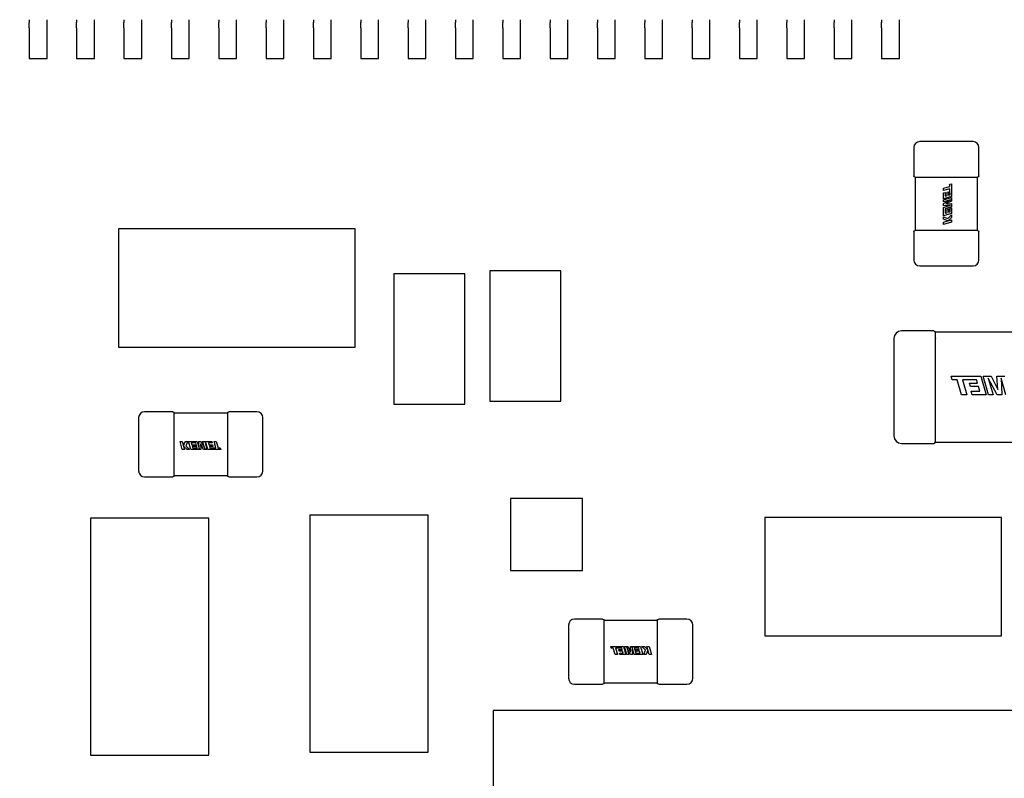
# Model space of a CAD drawing. Header units: millimetres. Extents: x 4 to 585, y 130 to 416.
# Tile 45 of 100: x 353 to 361.32, y 171.39 to 177.8. Entities that reach past the tile are written whole.
import ezdxf

# ---------------------------------------------------------------- set-up
doc = ezdxf.new("R2010")
doc.units = ezdxf.units.MM
doc.header["$LTSCALE"] = 0.75
doc.layers.add('Dimensions', color=7, linetype='Continuous', lineweight=13)
doc.layers.add('Visible', color=7, linetype='Continuous', lineweight=25)
doc.styles.get("Standard").update_dxf_attribs({"font": 'cour.ttf'})
doc.dimstyles.new('ISO-25', dxfattribs={"dimtxt": 2.5, "dimasz": 2.5, "dimexe": 1.5, "dimexo": 1.5, "dimgap": 1, "dimtad": 1, "dimdec": 1, "dimdsep": 46, "dimtxsty": 'Standard', "dimcen": 0, "dimclrd": 256, "dimclre": 256, "dimclrt": 256, "dimazin": 2, "dimtp": 0.1, "dimtm": 0.1, "dimtfac": 0.72, "dimtdec": 1, "dimtmove": 0, "dimatfit": 3, "dimfxl": 1, "dimarcsym": 0})

# ---------------------------------------------------------------- blocks, each defined once
blk = doc.blocks.new('*D66')
at = {"layer": 'Defpoints', "color": 0, "transparency": 16777216}
for p in [(365.906998, 168.828999), (374.653969, 168.828999)]:
    blk.add_point(p, dxfattribs=at)
at = {"layer": 'Dimensions', "lineweight": -2, "transparency": 16777216}
blk.add_line((367.406998, 168.828999), (385.303542, 168.828999), dxfattribs=at)
at = {"layer": 'Dimensions', "transparency": 16777216, "insert": (380.478756, 171.233913), "char_height": 2.5, "attachment_point": 5}
blk.add_mtext('20.1', dxfattribs=at)
blk = doc.blocks.new('*D67')
at = {"layer": 'Defpoints', "color": 0, "transparency": 16777216}
for p in [(365.906998, 184.577273), (365.906998, 168.828999)]:
    blk.add_point(p, dxfattribs=at)
at = {"layer": 'Dimensions', "lineweight": -2, "transparency": 16777216}
blk.add_line((365.906998, 170.328999), (365.906998, 195.096504), dxfattribs=at)
at = {"layer": 'Dimensions', "transparency": 16777216, "insert": (363.502084, 190.336888), "char_height": 2.5, "attachment_point": 5, "rotation": 90}
blk.add_mtext('46.7', dxfattribs=at)
blk = doc.blocks.new('*D69')
at = {"layer": 'Defpoints', "color": 0, "transparency": 16777216}
for p in [(352.154398, 178.958599), (374.653969, 178.958599)]:
    blk.add_point(p, dxfattribs=at)
at = {"layer": 'Dimensions', "lineweight": -2, "transparency": 16777216}
blk.add_line((353.654398, 178.958599), (385.305679, 178.958599), dxfattribs=at)
at = {"layer": 'Dimensions', "transparency": 16777216, "insert": (380.479824, 181.363513), "char_height": 2.5, "attachment_point": 5}
blk.add_mtext('30.3', dxfattribs=at)

msp = doc.modelspace()

# ---------------------------------------------------------------- linework, layer by layer
at = {"layer": 'Visible'}
for p, q in [((353.0794, 177.8012, 1.6999), (353.0794, 177.7777, 1.6558)), ((353.2294, 177.7777, 1.6558), (353.2294, 177.8012, 1.6999)), ((353.4794, 177.8012, 1.6999), (353.4794, 177.7777, 1.6558)), ((353.6294, 177.7777, 1.6558), (353.6294, 177.8012, 1.6999)), ((353.8794, 177.8012, 1.6999), (353.8794, 177.7777, 1.6558)), ((354.0294, 177.7777, 1.6558), (354.0294, 177.8012, 1.6999)), ((354.2794, 177.8012, 1.6999), (354.2794, 177.7777, 1.6558)), ((354.4294, 177.7777, 1.6558), (354.4294, 177.8012, 1.6999)), ((354.6794, 177.8012, 1.6999), (354.6794, 177.7777, 1.6558)), ((354.8294, 177.7777, 1.6558), (354.8294, 177.8012, 1.6999)), ((355.0794, 177.8012, 1.6999), (355.0794, 177.7777, 1.6558)), ((355.2294, 177.7777, 1.6558), (355.2294, 177.8012, 1.6999)), ((355.4794, 177.8012, 1.6999), (355.4794, 177.7777, 1.6558)), ((355.6294, 177.7777, 1.6558), (355.6294, 177.8012, 1.6999)), ((355.8794, 177.8012, 1.6999), (355.8794, 177.7777, 1.6558)), ((356.0294, 177.7777, 1.6558), (356.0294, 177.8012, 1.6999)), ((356.2794, 177.8012, 1.6999), (356.2794, 177.7777, 1.6558)), ((356.4294, 177.7777, 1.6558), (356.4294, 177.8012, 1.6999)), ((356.6794, 177.8012, 1.6999), (356.6794, 177.7777, 1.6558)), ((356.8294, 177.7777, 1.6558), (356.8294, 177.8012, 1.6999)), ((357.0794, 177.8012, 1.6999), (357.0794, 177.7777, 1.6558)), ((357.2294, 177.7777, 1.6558), (357.2294, 177.8012, 1.6999)), ((357.4794, 177.8012, 1.6999), (357.4794, 177.7777, 1.6558)), ((357.6294, 177.7777, 1.6558), (357.6294, 177.8012, 1.6999)), ((357.8794, 177.8012, 1.6999), (357.8794, 177.7777, 1.6558)), ((358.0294, 177.7777, 1.6558), (358.0294, 177.8012, 1.6999)), ((358.2794, 177.8012, 1.6999), (358.2794, 177.7777, 1.6558)), ((358.4294, 177.7777, 1.6558), (358.4294, 177.8012, 1.6999)), ((358.6794, 177.8012, 1.6999), (358.6794, 177.7777, 1.6558)), ((358.8294, 177.7777, 1.6558), (358.8294, 177.8012, 1.6999)), ((359.0794, 177.8012, 1.6999), (359.0794, 177.7777, 1.6558)), ((359.2294, 177.7777, 1.6558), (359.2294, 177.8012, 1.6999)), ((359.4794, 177.8012, 1.6999), (359.4794, 177.7777, 1.6558)), ((359.6294, 177.7777, 1.6558), (359.6294, 177.8012, 1.6999)), ((359.8794, 177.8012, 1.6999), (359.8794, 177.7777, 1.6558)), ((360.0294, 177.7777, 1.6558), (360.0294, 177.8012, 1.6999)), ((360.2794, 177.8012, 1.6999), (360.2794, 177.7777, 1.6558)), ((360.4294, 177.7777, 1.6558), (360.4294, 177.8012, 1.6999)), ((353.0794, 177.7336, 1.6293), (353.0794, 177.4736, 1.6293)), ((353.2294, 177.4736, 1.6293), (353.2294, 177.7336, 1.6293)), ((353.4794, 177.7336, 1.6293), (353.4794, 177.4736, 1.6293)), ((353.6294, 177.4736, 1.6293), (353.6294, 177.7336, 1.6293)), ((353.8794, 177.7336, 1.6293), (353.8794, 177.4736, 1.6293)), ((354.0294, 177.4736, 1.6293), (354.0294, 177.7336, 1.6293)), ((354.2794, 177.7336, 1.6293), (354.2794, 177.4736, 1.6293)), ((354.4294, 177.4736, 1.6293), (354.4294, 177.7336, 1.6293)), ((354.6794, 177.7336, 1.6293), (354.6794, 177.4736, 1.6293)), ((354.8294, 177.4736, 1.6293), (354.8294, 177.7336, 1.6293)), ((355.0794, 177.7336, 1.6293), (355.0794, 177.4736, 1.6293)), ((355.2294, 177.4736, 1.6293), (355.2294, 177.7336, 1.6293)), ((355.4794, 177.7336, 1.6293), (355.4794, 177.4736, 1.6293)), ((355.6294, 177.4736, 1.6293), (355.6294, 177.7336, 1.6293)), ((355.8794, 177.7336, 1.6293), (355.8794, 177.4736, 1.6293)), ((356.0294, 177.4736, 1.6293), (356.0294, 177.7336, 1.6293)), ((356.2794, 177.7336, 1.6293), (356.2794, 177.4736, 1.6293)), ((356.4294, 177.4736, 1.6293), (356.4294, 177.7336, 1.6293)), ((356.6794, 177.7336, 1.6293), (356.6794, 177.4736, 1.6293)), ((356.8294, 177.4736, 1.6293), (356.8294, 177.7336, 1.6293)), ((357.0794, 177.7336, 1.6293), (357.0794, 177.4736, 1.6293)), ((357.2294, 177.4736, 1.6293), (357.2294, 177.7336, 1.6293)), ((357.4794, 177.7336, 1.6293), (357.4794, 177.4736, 1.6293)), ((357.6294, 177.4736, 1.6293), (357.6294, 177.7336, 1.6293)), ((357.8794, 177.7336, 1.6293), (357.8794, 177.4736, 1.6293)), ((358.0294, 177.4736, 1.6293), (358.0294, 177.7336, 1.6293)), ((358.2794, 177.7336, 1.6293), (358.2794, 177.4736, 1.6293)), ((358.4294, 177.4736, 1.6293), (358.4294, 177.7336, 1.6293)), ((358.6794, 177.7336, 1.6293), (358.6794, 177.4736, 1.6293)), ((358.8294, 177.4736, 1.6293), (358.8294, 177.7336, 1.6293)), ((359.0794, 177.7336, 1.6293), (359.0794, 177.4736, 1.6293)), ((359.2294, 177.4736, 1.6293), (359.2294, 177.7336, 1.6293)), ((359.4794, 177.7336, 1.6293), (359.4794, 177.4736, 1.6293)), ((359.6294, 177.4736, 1.6293), (359.6294, 177.7336, 1.6293)), ((359.8794, 177.7336, 1.6293), (359.8794, 177.4736, 1.6293)), ((360.0294, 177.4736, 1.6293), (360.0294, 177.7336, 1.6293)), ((360.2794, 177.7336, 1.6293), (360.2794, 177.4736, 1.6293)), ((360.4294, 177.4736, 1.6293), (360.4294, 177.7336, 1.6293)), ((353.0794, 177.4736, 1.6293), (353.2294, 177.4736, 1.6293)), ((353.4794, 177.4736, 1.6293), (353.6294, 177.4736, 1.6293)), ((353.8794, 177.4736, 1.6293), (354.0294, 177.4736, 1.6293)), ((354.2794, 177.4736, 1.6293), (354.4294, 177.4736, 1.6293)), ((354.6794, 177.4736, 1.6293), (354.8294, 177.4736, 1.6293)), ((355.0794, 177.4736, 1.6293), (355.2294, 177.4736, 1.6293)), ((355.4794, 177.4736, 1.6293), (355.6294, 177.4736, 1.6293)), ((355.8794, 177.4736, 1.6293), (356.0294, 177.4736, 1.6293)), ((356.2794, 177.4736, 1.6293), (356.4294, 177.4736, 1.6293)), ((356.6794, 177.4736, 1.6293), (356.8294, 177.4736, 1.6293)), ((357.0794, 177.4736, 1.6293), (357.2294, 177.4736, 1.6293)), ((357.4794, 177.4736, 1.6293), (357.6294, 177.4736, 1.6293)), ((357.8794, 177.4736, 1.6293), (358.0294, 177.4736, 1.6293)), ((358.2794, 177.4736, 1.6293), (358.4294, 177.4736, 1.6293)), ((358.6794, 177.4736, 1.6293), (358.8294, 177.4736, 1.6293)), ((359.0794, 177.4736, 1.6293), (359.2294, 177.4736, 1.6293)), ((359.4794, 177.4736, 1.6293), (359.6294, 177.4736, 1.6293)), ((359.8794, 177.4736, 1.6293), (360.0294, 177.4736, 1.6293)), ((360.2794, 177.4736, 1.6293), (360.4294, 177.4736, 1.6293)), ((361.052, 176.7706, 2.0555), (360.602, 176.7706, 2.0555)), ((360.552, 176.7206, 2.0555), (360.552, 176.4826, 2.0555)), ((361.102, 176.4826, 2.0555), (361.102, 176.7206, 2.0555)), ((360.563, 176.4706, 2.0435), (360.563, 176.0206, 2.0435)), ((360.602, 176.4706, 2.0935), (360.603, 176.4706, 2.0935)), ((360.613, 176.4706, 2.0945), (361.041, 176.4706, 2.0945)), ((361.0509, 176.4706, 2.0935), (361.052, 176.4706, 2.0935)), ((361.091, 176.0206, 2.0435), (361.091, 176.4706, 2.0435)), ((360.803, 176.3768, 2.0958), (360.8574, 176.3924, 2.0958)), ((360.803, 176.3576, 2.0958), (360.803, 176.3768, 2.0958)), ((360.8574, 176.3732, 2.0958), (360.803, 176.3576, 2.0958)), ((360.803, 176.338, 2.0958), (360.8158, 176.3416, 2.0958)), ((360.8158, 176.3416, 2.0958), (360.8158, 176.3099, 2.0958)), ((360.8326, 176.3436, 2.0958), (360.845, 176.3471, 2.0958)), ((360.8326, 176.3147, 2.0958), (360.8326, 176.3436, 2.0958)), ((360.845, 176.3471, 2.0958), (360.845, 176.3182, 2.0958)), ((360.8574, 176.4108, 2.0958), (360.8704, 176.4146, 2.0958)), ((360.8574, 176.3924, 2.0958), (360.8574, 176.4108, 2.0958)), ((360.8574, 176.3527, 2.0958), (360.8574, 176.3732, 2.0958)), ((360.8575, 176.3219, 2.0958), (360.8574, 176.3527, 2.0958)), ((360.8704, 176.4146, 2.0958), (360.8704, 176.3064, 2.0958)), ((360.803, 176.2871, 2.0958), (360.803, 176.338, 2.0958)), ((360.8704, 176.3064, 2.0958), (360.803, 176.2871, 2.0958)), ((360.803, 176.279, 2.0958), (360.8704, 176.2983, 2.0958)), ((360.8633, 176.2791, 2.0958), (360.803, 176.2618, 2.0958)), ((360.803, 176.2473, 2.0958), (360.8633, 176.2791, 2.0958)), ((360.803, 176.2618, 2.0958), (360.803, 176.279, 2.0958)), ((360.8158, 176.3099, 2.0958), (360.8326, 176.3147, 2.0958)), ((360.8704, 176.2688, 2.0958), (360.8222, 176.2443, 2.0958)), ((360.845, 176.3182, 2.0958), (360.8575, 176.3219, 2.0958)), ((360.8704, 176.2983, 2.0958), (360.8704, 176.2688, 2.0958)), ((360.803, 176.2294, 2.0958), (360.803, 176.2473, 2.0958)), ((360.863, 176.2327, 2.0958), (360.803, 176.2294, 2.0958)), ((360.803, 176.2155, 2.0958), (360.863, 176.2327, 2.0958)), ((360.803, 176.1429, 2.0958), (360.803, 176.2155, 2.0958)), ((360.8704, 176.2188, 2.0958), (360.8158, 176.2031, 2.0958)), ((360.8158, 176.2031, 2.0958), (360.8158, 176.1658, 2.0958)), ((360.8222, 176.2443, 2.0958), (360.8704, 176.2475, 2.0958)), ((360.8326, 176.1995, 2.0958), (360.845, 176.203, 2.0958)), ((360.8326, 176.1705, 2.0958), (360.8326, 176.1995, 2.0958)), ((360.845, 176.203, 2.0958), (360.845, 176.1741, 2.0958)), ((360.845, 176.1741, 2.0958), (360.8575, 176.1777, 2.0958)), ((360.8575, 176.2084, 2.0958), (360.8704, 176.2121, 2.0958)), ((360.8575, 176.1777, 2.0958), (360.8575, 176.2084, 2.0958)), ((360.8704, 176.2475, 2.0958), (360.8704, 176.2188, 2.0958)), ((360.8704, 176.2121, 2.0958), (360.8704, 176.1623, 2.0958)), ((360.8704, 176.1623, 2.0958), (360.803, 176.1429, 2.0958)), ((360.803, 176.1354, 2.0958), (360.8396, 176.1203, 2.0958)), ((360.803, 176.1149, 2.0958), (360.803, 176.1354, 2.0958)), ((360.8396, 176.1003, 2.0958), (360.803, 176.1149, 2.0958)), ((360.803, 176.0898, 2.0958), (360.8396, 176.1003, 2.0958)), ((360.8158, 176.1658, 2.0958), (360.8326, 176.1705, 2.0958)), ((360.8396, 176.1203, 2.0958), (360.8704, 176.1517, 2.0958)), ((360.8704, 176.1295, 2.0958), (360.8416, 176.1009, 2.0958)), ((360.8416, 176.1009, 2.0958), (360.8704, 176.1091, 2.0958)), ((360.8704, 176.1517, 2.0958), (360.8704, 176.1295, 2.0958)), ((360.8704, 176.1091, 2.0958), (360.8704, 176.09, 2.0958)), ((355.8326, 176.0344, 2.1055), (353.8326, 176.0344, 2.1055)), ((353.8326, 176.0344, 2.1055), (353.8326, 175.0344, 2.1055)), ((355.8326, 175.0344, 2.1055), (355.8326, 176.0344, 2.1055)), ((360.552, 176.0086, 2.0555), (360.552, 175.7706, 2.0555)), ((360.603, 176.0206, 2.0935), (360.602, 176.0206, 2.0935)), ((361.041, 176.0206, 2.0945), (360.613, 176.0206, 2.0945)), ((360.8704, 176.09, 2.0958), (360.803, 176.0706, 2.0958)), ((360.803, 176.0706, 2.0958), (360.803, 176.0898, 2.0958)), ((361.052, 176.0206, 2.0935), (361.0509, 176.0206, 2.0935)), ((361.102, 175.7706, 2.0555), (361.102, 176.0086, 2.0555)), ((357.571, 175.678, 2.1055), (356.971, 175.678, 2.1055)), ((356.971, 175.678, 2.1055), (356.971, 174.578, 2.1055)), ((357.571, 174.578, 2.1055), (357.571, 175.678, 2.1055)), ((360.602, 175.7206, 2.0555), (361.052, 175.7206, 2.0555)), ((356.7582, 175.6526, 2.1055), (356.1582, 175.6526, 2.1055)), ((356.1582, 175.6526, 2.1055), (356.1582, 174.5526, 2.1055)), ((356.7582, 174.5526, 2.1055), (356.7582, 175.6526, 2.1055)), ((360.3838, 175.1087, 2.363), (360.3838, 174.2837, 2.363)), ((360.7218, 175.1712, 2.363), (360.4463, 175.1712, 2.363)), ((361.7838, 175.1602, 2.351), (360.7338, 175.1602, 2.351)), ((360.7338, 174.2947, 2.4145), (360.7338, 175.0977, 2.4145)), ((353.8326, 175.0344, 2.1055), (355.8326, 175.0344, 2.1055)), ((360.8673, 174.7882, 2.4155), (361.1177, 174.7882, 2.4155)), ((360.8759, 174.7581, 2.4155), (360.8673, 174.7882, 2.4155)), ((361.1177, 174.7882, 2.4155), (361.1625, 174.6322, 2.4155)), ((361.1364, 174.7882, 2.4155), (361.2049, 174.7882, 2.4155)), ((361.1813, 174.6322, 2.4155), (361.1364, 174.7882, 2.4155)), ((361.1809, 174.7717, 2.4155), (361.2209, 174.6322, 2.4155)), ((361.2545, 174.6322, 2.4155), (361.1809, 174.7717, 2.4155)), ((361.2049, 174.7882, 2.4155), (361.2616, 174.6767, 2.4155)), ((361.2542, 174.7882, 2.4155), (361.3206, 174.7882, 2.4155)), ((361.2616, 174.6767, 2.4155), (361.2542, 174.7882, 2.4155)), ((361.2883, 174.7711, 2.4155), (361.2961, 174.6322, 2.4155)), ((361.3282, 174.6322, 2.4155), (361.2883, 174.7711, 2.4155)), ((360.9186, 174.7581, 2.4155), (360.8759, 174.7581, 2.4155)), ((360.9548, 174.6322, 2.4155), (360.9186, 174.7581, 2.4155)), ((361.0104, 174.7583, 2.4155), (360.963, 174.7581, 2.4155)), ((360.963, 174.7581, 2.4155), (360.9992, 174.6322, 2.4155)), ((361.0819, 174.7585, 2.4155), (361.0104, 174.7583, 2.4155)), ((361.0234, 174.7295, 2.4155), (361.0904, 174.7295, 2.4155)), ((361.0317, 174.7006, 2.4155), (361.0234, 174.7295, 2.4155)), ((361.0986, 174.7006, 2.4155), (361.0317, 174.7006, 2.4155)), ((361.0904, 174.7295, 2.4155), (361.0819, 174.7585, 2.4155)), ((361.1097, 174.6619, 2.4155), (361.0986, 174.7006, 2.4155)), ((360.9992, 174.6322, 2.4155), (360.9548, 174.6322, 2.4155)), ((361.0362, 174.6619, 2.4155), (361.1097, 174.6619, 2.4155)), ((361.0447, 174.6322, 2.4155), (361.0362, 174.6619, 2.4155)), ((361.1625, 174.6322, 2.4155), (361.0447, 174.6322, 2.4155)), ((361.2209, 174.6322, 2.4155), (361.1813, 174.6322, 2.4155)), ((361.2961, 174.6322, 2.4155), (361.2545, 174.6322, 2.4155)), ((356.1582, 174.5526, 2.1055), (356.7582, 174.5526, 2.1055)), ((356.971, 174.578, 2.1055), (357.571, 174.578, 2.1055)), ((354.0028, 174.4386, 2.0555), (354.0028, 173.9886, 2.0555)), ((354.2908, 174.4886, 2.0555), (354.0528, 174.4886, 2.0555)), ((354.7528, 174.4776, 2.0435), (354.3028, 174.4776, 2.0435)), ((354.3028, 174.4375, 2.0935), (354.3028, 174.4386, 2.0935)), ((354.3028, 173.9996, 2.0945), (354.3028, 174.4276, 2.0945)), ((354.7528, 174.4386, 2.0935), (354.7528, 174.4375, 2.0935)), ((354.7528, 174.4276, 2.0945), (354.7528, 173.9996, 2.0945)), ((355.0028, 174.4886, 2.0555), (354.7648, 174.4886, 2.0555)), ((355.0528, 173.9886, 2.0555), (355.0528, 174.4386, 2.0555)), ((354.3722, 174.1702, 2.0958), (354.3528, 174.2376, 2.0958)), ((354.3528, 174.2376, 2.0958), (354.372, 174.2376, 2.0958)), ((354.372, 174.2376, 2.0958), (354.3825, 174.201, 2.0958)), ((354.3825, 174.201, 2.0958), (354.3971, 174.2376, 2.0958)), ((354.3831, 174.199, 2.0958), (354.3913, 174.1702, 2.0958)), ((354.4117, 174.1702, 2.0958), (354.3831, 174.199, 2.0958)), ((354.3971, 174.2376, 2.0958), (354.4176, 174.2376, 2.0958)), ((354.4176, 174.2376, 2.0958), (354.4025, 174.201, 2.0958)), ((354.4025, 174.201, 2.0958), (354.4339, 174.1702, 2.0958)), ((354.4251, 174.2376, 2.0958), (354.4977, 174.2376, 2.0958)), ((354.4445, 174.1702, 2.0958), (354.4251, 174.2376, 2.0958)), ((354.448, 174.2248, 2.0958), (354.4527, 174.208, 2.0958)), ((354.4853, 174.2248, 2.0958), (354.448, 174.2248, 2.0958)), ((354.4527, 174.208, 2.0958), (354.4817, 174.208, 2.0958)), ((354.4563, 174.1956, 2.0958), (354.4599, 174.1831, 2.0958)), ((354.4852, 174.1956, 2.0958), (354.4563, 174.1956, 2.0958)), ((354.4599, 174.1831, 2.0958), (354.4906, 174.1831, 2.0958)), ((354.4817, 174.208, 2.0958), (354.4852, 174.1956, 2.0958)), ((354.501, 174.1702, 2.0958), (354.4853, 174.2248, 2.0958)), ((354.4906, 174.1831, 2.0958), (354.4943, 174.1702, 2.0958)), ((354.4977, 174.2376, 2.0958), (354.5149, 174.1776, 2.0958)), ((354.5116, 174.2376, 2.0958), (354.5295, 174.2376, 2.0958)), ((354.5149, 174.1776, 2.0958), (354.5116, 174.2376, 2.0958)), ((354.5265, 174.2184, 2.0958), (354.5297, 174.1702, 2.0958)), ((354.551, 174.1702, 2.0958), (354.5265, 174.2184, 2.0958)), ((354.5295, 174.2376, 2.0958), (354.5613, 174.1773, 2.0958)), ((354.544, 174.2376, 2.0958), (354.5612, 174.2376, 2.0958)), ((354.5613, 174.1773, 2.0958), (354.544, 174.2376, 2.0958)), ((354.5612, 174.2376, 2.0958), (354.5805, 174.1702, 2.0958)), ((354.5693, 174.2376, 2.0958), (354.6202, 174.2376, 2.0958)), ((354.5886, 174.1702, 2.0958), (354.5693, 174.2376, 2.0958)), ((354.5921, 174.2248, 2.0958), (354.5969, 174.208, 2.0958)), ((354.6238, 174.2248, 2.0958), (354.5921, 174.2248, 2.0958)), ((354.5969, 174.208, 2.0958), (354.6258, 174.208, 2.0958)), ((354.6004, 174.1956, 2.0958), (354.6041, 174.1831, 2.0958)), ((354.6293, 174.1956, 2.0958), (354.6004, 174.1956, 2.0958)), ((354.6041, 174.1831, 2.0958), (354.6349, 174.1831, 2.0958)), ((354.6202, 174.2376, 2.0958), (354.6238, 174.2248, 2.0958)), ((354.6258, 174.208, 2.0958), (354.6293, 174.1956, 2.0958)), ((354.6349, 174.1831, 2.0958), (354.6554, 174.1832, 2.0958)), ((354.6398, 174.2376, 2.0958), (354.659, 174.2376, 2.0958)), ((354.6554, 174.1832, 2.0958), (354.6398, 174.2376, 2.0958)), ((354.659, 174.2376, 2.0958), (354.6746, 174.1832, 2.0958)), ((354.6746, 174.1832, 2.0958), (354.693, 174.1832, 2.0958)), ((354.693, 174.1832, 2.0958), (354.6968, 174.1702, 2.0958)), ((360.4463, 174.2212, 2.363), (360.7218, 174.2212, 2.363)), ((360.7338, 174.2322, 2.351), (361.7838, 174.2322, 2.351)), ((354.3913, 174.1702, 2.0958), (354.3722, 174.1702, 2.0958)), ((354.4339, 174.1702, 2.0958), (354.4117, 174.1702, 2.0958)), ((354.4943, 174.1702, 2.0958), (354.4445, 174.1702, 2.0958)), ((354.5297, 174.1702, 2.0958), (354.501, 174.1702, 2.0958)), ((354.5805, 174.1702, 2.0958), (354.551, 174.1702, 2.0958)), ((354.6968, 174.1702, 2.0958), (354.5886, 174.1702, 2.0958)), ((354.0528, 173.9386, 2.0555), (354.2908, 173.9386, 2.0555)), ((354.3028, 173.9886, 2.0935), (354.3028, 173.9896, 2.0935)), ((354.3028, 173.9496, 2.0435), (354.7528, 173.9496, 2.0435)), ((354.7528, 173.9896, 2.0935), (354.7528, 173.9886, 2.0935)), ((354.7648, 173.9386, 2.0555), (355.0028, 173.9386, 2.0555)), ((357.7536, 173.7564, 1.5424), (357.144, 173.7564, 1.5424)), ((357.144, 173.7564, 1.5424), (357.144, 173.1468, 1.5424)), ((357.7536, 173.1468, 1.5424), (357.7536, 173.7564, 1.5424)), ((356.4502, 173.6134, 2.1055), (355.4502, 173.6134, 2.1055)), ((355.4502, 173.6134, 2.1055), (355.4502, 171.6134, 2.1055)), ((356.4502, 171.6134, 2.1055), (356.4502, 173.6134, 2.1055)), ((361.2936, 173.596, 2.1055), (359.2936, 173.596, 2.1055)), ((359.2936, 173.596, 2.1055), (359.2936, 172.596, 2.1055)), ((361.2936, 172.596, 2.1055), (361.2936, 173.596, 2.1055)), ((354.596, 173.588, 2.1055), (353.596, 173.588, 2.1055)), ((353.596, 173.588, 2.1055), (353.596, 171.588, 2.1055)), ((354.596, 171.588, 2.1055), (354.596, 173.588, 2.1055)), ((357.144, 173.1468, 1.5424), (357.7536, 173.1468, 1.5424)), ((357.635, 172.686, 2.0555), (357.635, 172.236, 2.0555)), ((357.923, 172.736, 2.0555), (357.685, 172.736, 2.0555)), ((358.385, 172.725, 2.0435), (357.935, 172.725, 2.0435)), ((357.935, 172.6849, 2.0935), (357.935, 172.686, 2.0935)), ((358.385, 172.686, 2.0935), (358.385, 172.6849, 2.0935)), ((358.635, 172.736, 2.0555), (358.397, 172.736, 2.0555)), ((358.685, 172.236, 2.0555), (358.685, 172.686, 2.0555)), ((357.935, 172.247, 2.0945), (357.935, 172.675, 2.0945)), ((358.385, 172.675, 2.0945), (358.385, 172.247, 2.0945)), ((359.2936, 172.596, 2.1055), (361.2936, 172.596, 2.1055)), ((357.991, 172.5044, 2.0958), (358.0992, 172.5044, 2.0958)), ((357.9948, 172.4914, 2.0958), (357.991, 172.5044, 2.0958)), ((358.0132, 172.4914, 2.0958), (357.9948, 172.4914, 2.0958)), ((358.0288, 172.437, 2.0958), (358.0132, 172.4914, 2.0958)), ((358.048, 172.437, 2.0958), (358.0288, 172.437, 2.0958)), ((358.0324, 172.4914, 2.0958), (358.048, 172.437, 2.0958)), ((358.0529, 172.4914, 2.0958), (358.0324, 172.4914, 2.0958)), ((358.0837, 172.4915, 2.0958), (358.0529, 172.4914, 2.0958)), ((358.0585, 172.479, 2.0958), (358.0874, 172.479, 2.0958)), ((358.062, 172.4666, 2.0958), (358.0585, 172.479, 2.0958)), ((358.0909, 172.4666, 2.0958), (358.062, 172.4666, 2.0958)), ((358.064, 172.4498, 2.0958), (358.0957, 172.4498, 2.0958)), ((358.0676, 172.437, 2.0958), (358.064, 172.4498, 2.0958)), ((358.1185, 172.437, 2.0958), (358.0676, 172.437, 2.0958)), ((358.0874, 172.479, 2.0958), (358.0837, 172.4915, 2.0958)), ((358.0957, 172.4498, 2.0958), (358.0909, 172.4666, 2.0958)), ((358.0992, 172.5044, 2.0958), (358.1185, 172.437, 2.0958)), ((358.1073, 172.5044, 2.0958), (358.1368, 172.5044, 2.0958)), ((358.1266, 172.437, 2.0958), (358.1073, 172.5044, 2.0958)), ((358.1265, 172.4973, 2.0958), (358.1438, 172.437, 2.0958)), ((358.1583, 172.437, 2.0958), (358.1265, 172.4973, 2.0958)), ((358.1438, 172.437, 2.0958), (358.1266, 172.437, 2.0958)), ((358.1368, 172.5044, 2.0958), (358.1613, 172.4562, 2.0958)), ((358.1581, 172.5044, 2.0958), (358.1868, 172.5044, 2.0958)), ((358.1613, 172.4562, 2.0958), (358.1581, 172.5044, 2.0958)), ((358.1762, 172.437, 2.0958), (358.1583, 172.437, 2.0958)), ((358.1729, 172.497, 2.0958), (358.1762, 172.437, 2.0958)), ((358.1901, 172.437, 2.0958), (358.1729, 172.497, 2.0958)), ((358.1868, 172.5044, 2.0958), (358.2025, 172.4498, 2.0958)), ((358.2627, 172.437, 2.0958), (358.1901, 172.437, 2.0958)), ((358.1935, 172.5044, 2.0958), (358.2433, 172.5044, 2.0958)), ((358.1972, 172.4915, 2.0958), (358.1935, 172.5044, 2.0958)), ((358.2279, 172.4915, 2.0958), (358.1972, 172.4915, 2.0958)), ((358.2025, 172.4498, 2.0958), (358.2398, 172.4498, 2.0958)), ((358.2026, 172.479, 2.0958), (358.2315, 172.479, 2.0958)), ((358.2061, 172.4666, 2.0958), (358.2026, 172.479, 2.0958)), ((358.2351, 172.4666, 2.0958), (358.2061, 172.4666, 2.0958)), ((358.2315, 172.479, 2.0958), (358.2279, 172.4915, 2.0958)), ((358.2398, 172.4498, 2.0958), (358.2351, 172.4666, 2.0958)), ((358.2433, 172.5044, 2.0958), (358.2627, 172.437, 2.0958)), ((358.2539, 172.5044, 2.0958), (358.2761, 172.5044, 2.0958)), ((358.2853, 172.4736, 2.0958), (358.2539, 172.5044, 2.0958)), ((358.2702, 172.437, 2.0958), (358.2853, 172.4736, 2.0958)), ((358.2907, 172.437, 2.0958), (358.2702, 172.437, 2.0958)), ((358.2761, 172.5044, 2.0958), (358.3047, 172.4756, 2.0958)), ((358.3053, 172.4736, 2.0958), (358.2907, 172.437, 2.0958)), ((358.2965, 172.5044, 2.0958), (358.3156, 172.5044, 2.0958)), ((358.3047, 172.4756, 2.0958), (358.2965, 172.5044, 2.0958)), ((358.3158, 172.437, 2.0958), (358.3053, 172.4736, 2.0958)), ((358.3156, 172.5044, 2.0958), (358.335, 172.437, 2.0958)), ((358.335, 172.437, 2.0958), (358.3158, 172.437, 2.0958)), ((357.685, 172.186, 2.0555), (357.923, 172.186, 2.0555)), ((357.935, 172.236, 2.0935), (357.935, 172.237, 2.0935)), ((357.935, 172.197, 2.0435), (358.385, 172.197, 2.0435)), ((358.385, 172.237, 2.0935), (358.385, 172.236, 2.0935)), ((358.397, 172.186, 2.0555), (358.635, 172.186, 2.0555)), ((363.397, 171.963, 2.3555), (356.997, 171.963, 2.3555)), ((356.997, 171.963, 2.3555), (356.997, 166.863, 2.3555)), ((355.4502, 171.6134, 2.1055), (356.4502, 171.6134, 2.1055)), ((353.596, 171.588, 2.1055), (354.596, 171.588, 2.1055))]:
    msp.add_line(p, q, dxfattribs=at)
at = {"layer": 'Visible', "extrusion": (1, 0, 0)}
for centre, radius, start, end in [((177.7336, 1.6793, 353.0794), 0.05, 270, 331.92751), ((177.7336, 1.6793, 353.2294), 0.05, 270, 331.92751), ((177.7336, 1.6793, 353.4794), 0.05, 270, 331.92751), ((177.7336, 1.6793, 353.6294), 0.05, 270, 331.92751), ((177.7336, 1.6793, 353.8794), 0.05, 270, 331.92751), ((177.7336, 1.6793, 354.0294), 0.05, 270, 331.92751), ((177.7336, 1.6793, 354.2794), 0.05, 270, 331.92751), ((177.7336, 1.6793, 354.4294), 0.05, 270, 331.92751), ((177.7336, 1.6793, 354.6794), 0.05, 270, 331.92751), ((177.7336, 1.6793, 354.8294), 0.05, 270, 331.92751), ((177.7336, 1.6793, 355.0794), 0.05, 270, 331.92751), ((177.7336, 1.6793, 355.2294), 0.05, 270, 331.92751), ((177.7336, 1.6793, 355.4794), 0.05, 270, 331.92751), ((177.7336, 1.6793, 355.6294), 0.05, 270, 331.92751), ((177.7336, 1.6793, 355.8794), 0.05, 270, 331.92751), ((177.7336, 1.6793, 356.0294), 0.05, 270, 331.92751), ((177.7336, 1.6793, 356.2794), 0.05, 270, 331.92751), ((177.7336, 1.6793, 356.4294), 0.05, 270, 331.92751), ((177.7336, 1.6793, 356.6794), 0.05, 270, 331.92751), ((177.7336, 1.6793, 356.8294), 0.05, 270, 331.92751), ((177.7336, 1.6793, 357.0794), 0.05, 270, 331.92751), ((177.7336, 1.6793, 357.2294), 0.05, 270, 331.92751), ((177.7336, 1.6793, 357.4794), 0.05, 270, 331.92751), ((177.7336, 1.6793, 357.6294), 0.05, 270, 331.92751), ((177.7336, 1.6793, 357.8794), 0.05, 270, 331.92751), ((177.7336, 1.6793, 358.0294), 0.05, 270, 331.92751), ((177.7336, 1.6793, 358.2794), 0.05, 270, 331.92751), ((177.7336, 1.6793, 358.4294), 0.05, 270, 331.92751), ((177.7336, 1.6793, 358.6794), 0.05, 270, 331.92751), ((177.7336, 1.6793, 358.8294), 0.05, 270, 331.92751), ((177.7336, 1.6793, 359.0794), 0.05, 270, 331.92751), ((177.7336, 1.6793, 359.2294), 0.05, 270, 331.92751), ((177.7336, 1.6793, 359.4794), 0.05, 270, 331.92751), ((177.7336, 1.6793, 359.6294), 0.05, 270, 331.92751), ((177.7336, 1.6793, 359.8794), 0.05, 270, 331.92751), ((177.7336, 1.6793, 360.0294), 0.05, 270, 331.92751), ((177.7336, 1.6793, 360.2794), 0.05, 270, 331.92751), ((177.7336, 1.6793, 360.4294), 0.05, 270, 331.92751), ((175.0977, 2.352, 360.7338), 0.0625, 79.73595, 79.86314), ((174.4386, 2.0555, 354.7528), 0.038, 360, 90), ((174.2947, 2.352, 360.7338), 0.0625, 100.13686, 100.26405), ((174.2947, 2.352, 360.7338), 0.0625, 169.73595, 169.86314), ((173.9886, 2.0555, 354.7528), 0.038, 90, 180), ((172.686, 2.0555, 358.385), 0.038, 0, 90), ((172.236, 2.0555, 358.385), 0.038, 90, 180)]:
    msp.add_arc(centre, radius, start, end, dxfattribs=at)
at = {"layer": 'Visible'}
for centre, radius, start, end in [((360.602, 176.7206, 2.0555), 0.05, 90, 180), ((361.052, 176.7206, 2.0555), 0.05, 0, 90), ((360.602, 175.7706, 2.0555), 0.05, 180, 270), ((361.052, 175.7706, 2.0555), 0.05, 270, 0), ((360.4463, 175.1087, 2.363), 0.0625, 90, 180), ((354.0528, 174.4386, 2.0555), 0.05, 90, 180), ((355.0028, 174.4386, 2.0555), 0.05, 0, 90), ((360.4463, 174.2837, 2.363), 0.0625, 180, 270), ((360.7218, 174.2332, 2.363), 0.012, 270, 359.88357), ((354.0528, 173.9886, 2.0555), 0.05, 180, 270), ((355.0028, 173.9886, 2.0555), 0.05, 270, 0), ((357.685, 172.686, 2.0555), 0.05, 90, 180), ((358.635, 172.686, 2.0555), 0.05, 0, 90), ((357.685, 172.236, 2.0555), 0.05, 180, 270), ((358.635, 172.236, 2.0555), 0.05, 270, 0)]:
    msp.add_arc(centre, radius, start, end, dxfattribs=at)
at = {"layer": 'Visible', "extrusion": (5.1033e-12, 0, -1)}
for centre, start, end in [((-360.564, 176.4826, -2.0555), 270, 360), ((-361.09, 176.4826, -2.0555), 180, 270), ((-360.564, 176.0086, -2.0555), 0, 90), ((-361.09, 176.0086, -2.0555), 90, 180)]:
    msp.add_arc(centre, 0.012, start, end, dxfattribs=at)
at = {"layer": 'Visible', "extrusion": (0, 1, 0)}
for centre, start, end in [((-360.602, 2.0555, 176.4706), 360, 90), ((-361.052, 2.0555, 176.4706), 90, 180)]:
    msp.add_arc(centre, 0.038, start, end, dxfattribs=at)
at = {"layer": 'Visible', "extrusion": (0, -1, 0)}
for centre, start, end in [((360.602, 2.0555, -176.0206), 90, 180), ((361.052, 2.0555, -176.0206), 0, 90)]:
    msp.add_arc(centre, 0.038, start, end, dxfattribs=at)
at = {"layer": 'Visible', "extrusion": (0, 5.1033e-12, -1)}
for centre, start, end in [((-360.7218, 175.1592, -2.363), 90, 179.92477), ((-357.923, 172.724, -2.0555), 90, 180), ((-358.397, 172.724, -2.0555), 0, 90), ((-357.923, 172.198, -2.0555), 180, 270), ((-358.397, 172.198, -2.0555), 270, 360)]:
    msp.add_arc(centre, 0.012, start, end, dxfattribs=at)
at = {"layer": 'Visible', "extrusion": (-1, 0, 0)}
for centre, radius, start, end in [((-175.1087, 2.363, -360.7338), 0.0505, 90.15492, 179.84508), ((-174.4386, 2.0555, -354.3028), 0.038, 90, 180), ((-174.2837, 2.363, -360.7338), 0.0505, 0.15492, 89.84508), ((-173.9886, 2.0555, -354.3028), 0.038, 0, 90), ((-172.686, 2.0555, -357.935), 0.038, 90, 180), ((-172.236, 2.0555, -357.935), 0.038, 360, 90)]:
    msp.add_arc(centre, radius, start, end, dxfattribs=at)
at = {"layer": 'Visible', "extrusion": (0, -5.1033e-12, -1)}
for centre, start, end in [((-354.2908, 174.4766, -2.0555), 90, 180), ((-354.7648, 174.4766, -2.0555), 0, 90), ((-354.2908, 173.9506, -2.0555), 180, 270), ((-354.7648, 173.9506, -2.0555), 270, 360)]:
    msp.add_arc(centre, 0.012, start, end, dxfattribs=at)
at = {"layer": 'Visible'}
for points in [[(360.603, 176.4706, 2.0935), (360.6064, 176.4706, 2.0941), (360.6098, 176.4706, 2.0945), (360.613, 176.4706, 2.0945)], [(361.041, 176.4706, 2.0945), (361.0442, 176.4706, 2.0945), (361.0476, 176.4706, 2.0941), (361.0509, 176.4706, 2.0935)], [(360.613, 176.0206, 2.0945), (360.6098, 176.0206, 2.0945), (360.6064, 176.0206, 2.0941), (360.603, 176.0206, 2.0935)], [(361.0509, 176.0206, 2.0935), (361.0476, 176.0206, 2.0941), (361.0442, 176.0206, 2.0945), (361.041, 176.0206, 2.0945)], [(360.7338, 175.0977, 2.4145), (360.7338, 175.1012, 2.4145), (360.7338, 175.105, 2.4141), (360.7338, 175.1087, 2.4135)], [(354.3028, 174.4276, 2.0945), (354.3028, 174.4308, 2.0945), (354.3028, 174.4342, 2.0941), (354.3028, 174.4375, 2.0935)], [(354.7528, 174.4375, 2.0935), (354.7528, 174.4342, 2.0941), (354.7528, 174.4308, 2.0945), (354.7528, 174.4276, 2.0945)], [(360.7338, 174.2837, 2.4135), (360.7338, 174.2874, 2.4141), (360.7338, 174.2912, 2.4145), (360.7338, 174.2947, 2.4145)], [(354.3028, 173.9896, 2.0935), (354.3028, 173.993, 2.0941), (354.3028, 173.9964, 2.0945), (354.3028, 173.9996, 2.0945)], [(354.7528, 173.9996, 2.0945), (354.7528, 173.9964, 2.0945), (354.7528, 173.993, 2.0941), (354.7528, 173.9896, 2.0935)], [(357.935, 172.675, 2.0945), (357.935, 172.6782, 2.0945), (357.935, 172.6816, 2.0941), (357.935, 172.6849, 2.0935)], [(358.385, 172.6849, 2.0935), (358.385, 172.6816, 2.0941), (358.385, 172.6782, 2.0945), (358.385, 172.675, 2.0945)], [(357.935, 172.237, 2.0935), (357.935, 172.2404, 2.0941), (357.935, 172.2438, 2.0945), (357.935, 172.247, 2.0945)], [(358.385, 172.247, 2.0945), (358.385, 172.2438, 2.0945), (358.385, 172.2404, 2.0941), (358.385, 172.237, 2.0935)]]:
    msp.add_open_spline(points, degree=3, dxfattribs=at)

# ---------------------------------------------------------------- dimensions: what is measured, and where the dimension line sits
at = {"layer": 'Dimensions'}
for feature_location, offset, dtype, picture, middle in [((365.907, 168.829), (0, 15.7483), 1, '*D67', (363.5021, 190.3369)), ((352.1544, 178.9586), (22.4996, 0), 0, '*D69', (380.4798, 181.3635)), ((365.907, 168.829), (8.747, 0), 0, '*D66', (380.4788, 171.2339))]:
    dim = msp.add_ordinate_dim(feature_location=feature_location, offset=offset, dtype=dtype, origin=(319.1964, 148.6866), dimstyle='ISO-25', override={"dimlfac": 1}, dxfattribs=at)
    dim.commit()
    dim.dimension.update_dxf_attribs({"geometry": picture, "text_midpoint": middle})

doc.saveas('drawing.dxf')
